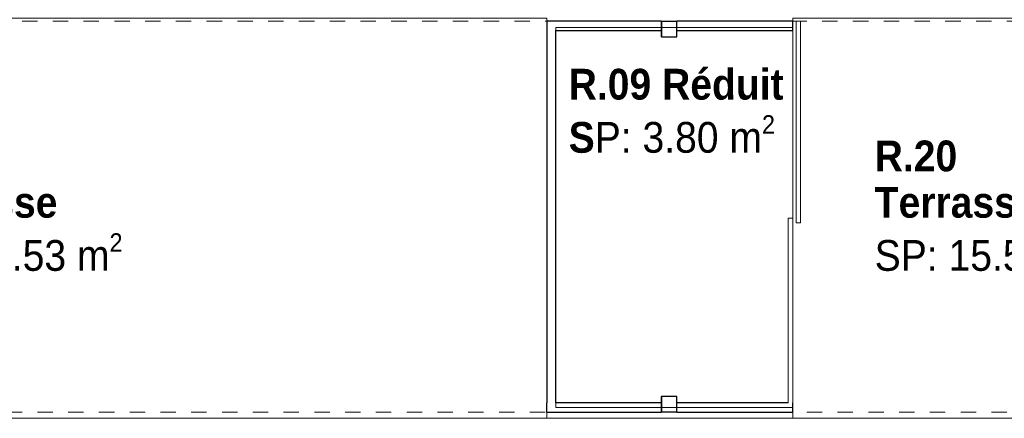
# Model space of a CAD drawing. Header units: centimetres. Extents: x -7.1 to 26.5, y -14.7 to 18.1.
# Tile 63 of 186: x 11.9 to 18.3, y -6.7 to -4.1. Entities that reach past the tile are written whole.
import ezdxf

# ---------------------------------------------------------------- set-up
doc = ezdxf.new("R2010")
doc.units = ezdxf.units.CM
doc.header["$LTSCALE"] = 10
doc.linetypes.add('AUSGEZOGEN', pattern=[0])
doc.linetypes.add('STRICHLINIE_S4', pattern=[0.0055, 0.0035, -0.001, 0, -0.001])
for name, color, linetype in [('XR$1$016 Cloisons', 7, 'Continuous'), ('XR$1$020 Piliers', 7, 'Continuous'), ('XR$1$020 Piliers – Lignes de séparation des couches', 7, 'Continuous'), ('XR$1$030 Chapes', 7, 'Continuous'), ('XR$1$080 Définition des locaux – Contour', 7, 'Continuous'), ('XR$2$080 Définition des locaux – Texte', 7, 'Continuous'), ('XR$3$016 Cloisons – Hachures des composants', 7, 'Continuous'), ('XR$3$020 Piliers – Hachures des composants', 7, 'Continuous'), ('XR$3$035 Dalles', 7, 'Continuous')]:
    doc.layers.add(name, color=color, linetype=linetype)
doc.styles.add('ARIAL', font='arial.ttf')
pattern_1 = [(0, (1500, 1500), (750, 750), [750, -750]), (90, (1500, 1500), (-750, 750), [750, -750])]

msp = doc.modelspace()

# ---------------------------------------------------------------- hatches: boundary and pattern name
at = {"layer": 'XR$3$016 Cloisons – Hachures des composants', "linetype": 'AUSGEZOGEN', "lineweight": 13, "transparency": 33554687}
h = msp.add_hatch(dxfattribs=at)
h.set_pattern_fill('MUSTER', color=8, scale=750, style=0, pattern_type=2)
h.set_pattern_definition(pattern_1)
h.paths.add_polyline_path([(15.3618, -4.1365), (15.4218, -4.1365), (15.3618, -4.0765)], flags=0)
h = msp.add_hatch(dxfattribs=at)
h.set_pattern_fill('MUSTER', color=8, scale=750, style=0, pattern_type=2)
h.set_pattern_definition(pattern_1)
h.paths.add_polyline_path([(15.3618, -4.0765), (15.4218, -4.1365), (15.4218, -4.0765)], flags=0)
h = msp.add_hatch(dxfattribs=at)
h.set_pattern_fill('MUSTER', color=8, scale=750, style=0, pattern_type=2)
h.set_pattern_definition(pattern_1)
h.paths.add_polyline_path([(16.1058, -4.0765), (15.4218, -4.0765), (15.4218, -4.1365), (16.1058, -4.1365)], flags=0)
h = msp.add_hatch(dxfattribs=at)
h.set_pattern_fill('MUSTER', color=8, scale=750, style=0, pattern_type=2)
h.set_pattern_definition(pattern_1)
h.paths.add_polyline_path([(16.2078, -4.0765), (16.2078, -4.1365), (16.9618, -4.1365), (16.9618, -4.0765)], flags=0)
h = msp.add_hatch(dxfattribs=at)
h.set_pattern_fill('MUSTER', color=8, scale=750, style=0, pattern_type=2)
h.set_pattern_definition(pattern_1)
h.paths.add_polyline_path([(16.9818, -4.0765), (16.9818, -5.3865), (17.0118, -5.3865), (17.0118, -4.0765)], flags=0)
h = msp.add_hatch(dxfattribs=at)
h.set_pattern_fill('MUSTER', color=8, scale=750, style=0, pattern_type=2)
h.set_pattern_definition(pattern_1)
h.paths.add_polyline_path([(15.3618, -6.5564), (15.4218, -6.5564), (15.4218, -4.1365), (15.3618, -4.1365)], flags=0)
h = msp.add_hatch(dxfattribs=at)
h.set_pattern_fill('MUSTER', color=8, scale=750, style=0, pattern_type=2)
h.set_pattern_definition(pattern_1)
h.paths.add_polyline_path([(16.9618, -6.5564), (16.9618, -5.3565), (16.9318, -5.3565), (16.9318, -6.5564)], flags=0)
h = msp.add_hatch(dxfattribs=at)
h.set_pattern_fill('MUSTER', color=8, scale=750, style=0, pattern_type=2)
h.set_pattern_definition(pattern_1)
h.paths.add_polyline_path([(15.3618, -6.5564), (15.3618, -6.6164), (15.4218, -6.5564)], flags=0)
h = msp.add_hatch(dxfattribs=at)
h.set_pattern_fill('MUSTER', color=8, scale=750, style=0, pattern_type=2)
h.set_pattern_definition(pattern_1)
h.paths.add_polyline_path([(15.4218, -6.5564), (15.3618, -6.6164), (15.4218, -6.6164)], flags=0)
h = msp.add_hatch(dxfattribs=at)
h.set_pattern_fill('MUSTER', color=8, scale=750, style=0, pattern_type=2)
h.set_pattern_definition(pattern_1)
h.paths.add_polyline_path([(15.4218, -6.6164), (16.1058, -6.6164), (16.1058, -6.5564), (15.4218, -6.5564)], flags=0)
h = msp.add_hatch(dxfattribs=at)
h.set_pattern_fill('MUSTER', color=8, scale=750, style=0, pattern_type=2)
h.set_pattern_definition(pattern_1)
h.paths.add_polyline_path([(16.9318, -6.5564), (16.2078, -6.5564), (16.2078, -6.6164), (16.9318, -6.6164)], flags=0)
h = msp.add_hatch(dxfattribs=at)
h.set_pattern_fill('MUSTER', color=8, scale=750, style=0, pattern_type=2)
h.set_pattern_definition(pattern_1)
h.paths.add_polyline_path([(16.9318, -6.5564), (16.9618, -6.6164), (16.9618, -6.5564)], flags=0)
h = msp.add_hatch(dxfattribs=at)
h.set_pattern_fill('MUSTER', color=8, scale=750, style=0, pattern_type=2)
h.set_pattern_definition(pattern_1)
h.paths.add_polyline_path([(16.9318, -6.6164), (16.9618, -6.6164), (16.9318, -6.5564)], flags=0)
at = {"layer": 'XR$3$020 Piliers – Hachures des composants', "linetype": 'AUSGEZOGEN', "lineweight": 13, "transparency": 33554687}
h = msp.add_hatch(dxfattribs=at)
h.set_pattern_fill('MUSTER', color=254, scale=750, style=0, pattern_type=2)
h.set_pattern_definition(pattern_1)
h.paths.add_polyline_path([(16.2068, -4.0775), (16.1068, -4.0775), (16.1068, -4.1775), (16.2068, -4.1775)], flags=0)
h = msp.add_hatch(dxfattribs=at)
h.set_pattern_fill('MUSTER', color=254, scale=750, style=0, pattern_type=2)
h.set_pattern_definition(pattern_1)
h.paths.add_polyline_path([(16.2068, -6.5155), (16.1068, -6.5155), (16.1068, -6.6155), (16.2068, -6.6155)], flags=0)

# ---------------------------------------------------------------- linework, layer by layer
at = {"layer": 'XR$1$016 Cloisons', "color": 7, "linetype": 'AUSGEZOGEN', "lineweight": 25, "transparency": 33554687}
for p, q in [((15.3618, -4.0765), (15.3618, -4.1365)), ((16.1058, -4.0765), (15.3618, -4.0765)), ((16.9618, -4.0765), (16.2078, -4.0765)), ((16.9618, -4.1365), (16.9618, -4.0765)), ((15.3618, -4.1365), (15.3618, -6.5564)), ((15.4218, -4.1365), (16.1058, -4.1365)), ((15.4218, -6.5564), (15.4218, -4.1365)), ((16.2078, -4.1365), (16.9618, -4.1365)), ((15.3618, -6.6164), (15.3618, -6.5564)), ((16.1058, -6.5564), (15.4218, -6.5564)), ((16.9318, -6.5564), (16.2078, -6.5564)), ((16.9618, -6.6164), (16.9618, -6.5564)), ((15.3618, -6.6164), (16.1058, -6.6164)), ((16.2078, -6.6164), (16.9618, -6.6164))]:
    msp.add_line(p, q, dxfattribs=at)
at = {"layer": 'XR$1$016 Cloisons', "color": 7, "linetype": 'AUSGEZOGEN', "lineweight": 18, "transparency": 33554687}
for p, q in [((16.9818, -4.0765), (16.9818, -5.3865)), ((17.0118, -4.0765), (16.9818, -4.0765)), ((17.0118, -5.3865), (17.0118, -4.0765)), ((16.9618, -5.3565), (16.9318, -5.3565)), ((16.9318, -5.3565), (16.9318, -6.5564)), ((16.9618, -6.5564), (16.9618, -5.3565)), ((16.9818, -5.3865), (17.0118, -5.3865))]:
    msp.add_line(p, q, dxfattribs=at)
at = {"layer": 'XR$1$020 Piliers', "color": 7, "linetype": 'AUSGEZOGEN', "lineweight": 18, "transparency": 33554687}
for points in [[(16.2078, -4.1785), (16.1058, -4.1785), (16.1058, -4.0765), (16.2078, -4.0765), (16.2078, -4.1785)], [(16.2078, -6.6165), (16.1058, -6.6165), (16.1058, -6.5145), (16.2078, -6.5145), (16.2078, -6.6165)]]:
    msp.add_lwpolyline(points, close=True, dxfattribs=at)
at = {"layer": 'XR$1$020 Piliers – Lignes de séparation des couches', "color": 7, "linetype": 'AUSGEZOGEN', "lineweight": 25, "transparency": 33554687}
for points in [[(16.2068, -4.1775), (16.2068, -4.0775), (16.1068, -4.0775), (16.1068, -4.1775), (16.2068, -4.1775)], [(16.2068, -6.6155), (16.2068, -6.5155), (16.1068, -6.5155), (16.1068, -6.6155), (16.2068, -6.6155)]]:
    msp.add_lwpolyline(points, close=True, dxfattribs=at)
at = {"layer": 'XR$1$030 Chapes', "color": 7, "linetype": 'AUSGEZOGEN', "lineweight": 18, "transparency": 33554687}
msp.add_lwpolyline([(1.9518, -6.6565), (22.9518, -6.6565), (22.9518, -3.8565), (1.9518, -3.8565), (1.9518, -6.6565)], close=True, dxfattribs=at)
at = {"layer": 'XR$1$080 Définition des locaux – Contour', "color": 8, "linetype": 'AUSGEZOGEN', "lineweight": 13, "transparency": 33554687}
for points in [[(9.5418, -6.6565), (15.3618, -6.6565), (15.3618, -4.0565), (9.5418, -4.0565), (9.5418, -6.6565)], [(16.9618, -6.6565), (22.9518, -6.6565), (22.9518, -4.0565), (16.9618, -4.0565), (16.9618, -6.6565)], [(16.9618, -6.5856), (16.9618, -4.1165), (15.4218, -4.1165), (15.4218, -6.5856), (16.9618, -6.5856)]]:
    msp.add_lwpolyline(points, close=True, dxfattribs=at)
at = {"layer": 'XR$3$035 Dalles', "color": 7, "linetype": 'AUSGEZOGEN', "lineweight": 18, "transparency": 33554687}
for points in [[(10.0118, 11.0035), (1.9918, 11.0535), (1.9918, -3.9165), (1.9918, -6.6565), (22.9418, -6.6565), (22.9418, 11.0535), (14.8918, 11.0535), (14.8918, 6.2735), (13.4518, 6.2735), (11.4518, 6.2735), (10.0118, 6.2735), (10.0118, 11.0035)], [(1.9918, -6.6565), (22.9418, -6.6565), (22.9418, -3.7165), (1.9918, -3.7165), (1.9918, -6.6565)]]:
    msp.add_lwpolyline(points, close=True, dxfattribs=at)
at = {"layer": 'XR$3$035 Dalles', "color": 8, "linetype": 'STRICHLINIE_S4', "lineweight": 18, "transparency": 33554687}
msp.add_lwpolyline([(2.0518, -6.6165), (22.8518, -6.6165), (22.8518, -4.0765), (2.0518, -4.0765), (2.0518, -6.6165)], close=True, dxfattribs=at)

# ---------------------------------------------------------------- texts
at = {"layer": 'XR$2$080 Définition des locaux – Texte', "color": 7, "linetype": 'AUSGEZOGEN', "transparency": 33554687, "char_height": 0.2, "attachment_point": 1, "line_spacing_factor": 0.903614, "style": 'ARIAL'}
for s, insert, width in [('\\A1;{\\fArial|b1|i0|c162|p34;\\W0.90909;R.09 Réduit\\fArial|b1|i0|c0|p34;\\PS\\fArial|b0|i0|c0|p34;P: 3.80 m\\H0.6x;\\S2^ ;}', (15.5042, -4.3857), 1.422571), ('\\A1;{\\fArial|b1|i0|c162|p34;\\W0.90909;R.13}\\P{\\fArial|b1|i0|c162|p34;\\W0.90909;Terrasse\\P\\fArial|b0|i0|c162|p34;SP: 15.53 m\\H0.6x;\\S2^ ;}', (11.123, -4.8517), 1.558162), ('\\A1;{\\fArial|b1|i0|c162|p34;\\W0.90909;R.20}\\P{\\fArial|b1|i0|c162|p34;\\W0.90909;Terrasse\\P\\fArial|b0|i0|c162|p34;SP: 15.57 m\\H0.6x;\\S2^ ;}', (17.493, -4.8517), 1.560522)]:
    msp.add_mtext(s, dxfattribs=dict(at, insert=insert, width=width))

doc.saveas('drawing.dxf')
